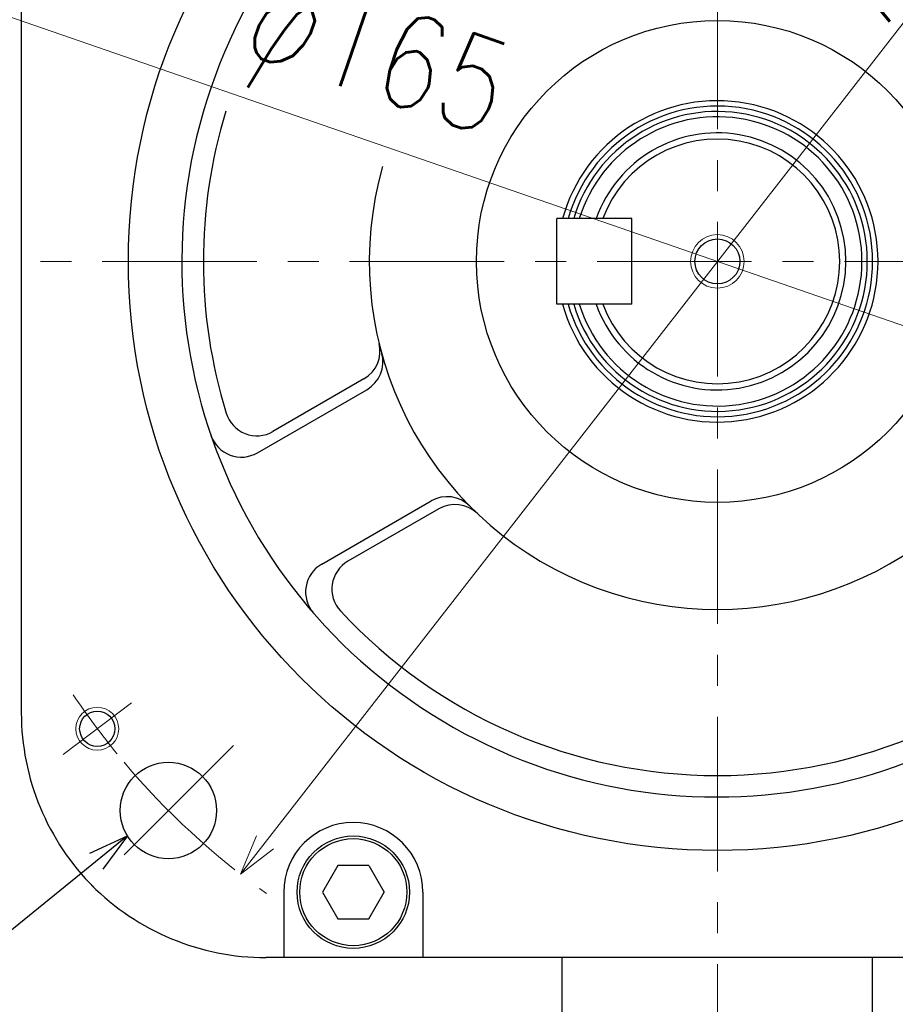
# Model space of a CAD drawing. Header units: millimetres. Extents: x 0 to 1076, y 0 to 742.
# Tile 128 of 132: x 635 to 717, y 418 to 510. Entities that reach past the tile are written whole.
import ezdxf

# ---------------------------------------------------------------- set-up
doc = ezdxf.new("R2010")
doc.units = ezdxf.units.MM
doc.header["$LTSCALE"] = 0.454724
doc.linetypes.add('CENTER', pattern=[50.8, 31.75, -6.35, 6.35, -6.35])
doc.layers.add('NoLayerName_001', color=7, linetype='Continuous')
doc.styles.get("Standard").update_dxf_attribs({"font": 'txt', "bigfont": 'extfont2'})
doc.dimstyles.get("Standard").update_dxf_attribs({"dimtxt": 2.5, "dimasz": 2.5, "dimexe": 1, "dimexo": 1, "dimtad": 1, "dimdec": 3, "dimzin": 0, "dimdsep": 46, "dimtxsty": 'Standard', "dimcen": 2.5, "dimadec": 3, "dimazin": 0, "dimtfac": 0.75, "dimtdec": 3, "dimtmove": 0, "dimatfit": 3, "dimfxl": 1, "dimarcsym": 0})

# ---------------------------------------------------------------- blocks, each defined once
blk = doc.blocks.new('_OPEN30')
at = {"color": 0, "linetype": 'ByBlock', "lineweight": -2}
for p, q in [((-1, 0.267949), (0, 0)), ((0, 0), (-1, -0.267949)), ((0, 0), (-1, 0))]:
    blk.add_line(p, q, dxfattribs=at)
blk = doc.blocks.new('*D81')
at = {"layer": 'Defpoints', "color": 0}
for p in [(622.019, 514.431), (622.019, 514.431), (777.981, 460.569)]:
    blk.add_point(p, dxfattribs=at)
at = {"layer": 'NoLayerName_001', "color": 0, "linetype": 'Continuous', "lineweight": 13}
blk.add_line((774.436, 461.794), (625.564, 513.206), dxfattribs=at)
at = {"layer": 'NoLayerName_001', "color": 0, "lineweight": 13, "xscale": 3.75, "yscale": 3.75, "zscale": 3.75}
for p, rotation in [((622.019, 514.431), 160.947676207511), ((777.981, 460.569), 340.947676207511)]:
    blk.add_blockref('_OPEN30', p, dxfattribs=dict(at, rotation=rotation))
at = {"layer": 'NoLayerName_001', "color": 0, "lineweight": 13, "insert": (667.982, 505.831), "char_height": 8.75, "attachment_point": 5, "rotation": 340.94768}
blk.add_mtext('\\W0.8000;φ165', dxfattribs=at)
blk = doc.blocks.new('*D82')
at = {"layer": 'Defpoints', "color": 0}
for p in [(744.543, 544.703), (744.543, 544.703), (655.457, 430.297)]:
    blk.add_point(p, dxfattribs=at)
at = {"layer": 'NoLayerName_001', "color": 0, "linetype": 'Continuous', "lineweight": 13}
blk.add_line((657.761, 433.256), (742.239, 541.744), dxfattribs=at)
at = {"layer": 'NoLayerName_001', "color": 0, "lineweight": 13, "xscale": 3.75, "yscale": 3.75, "zscale": 3.75}
for p, rotation in [((744.543, 544.703), 52.09221403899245), ((655.457, 430.297), 232.0922140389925)]:
    blk.add_blockref('_OPEN30', p, dxfattribs=dict(at, rotation=rotation))
at = {"layer": 'NoLayerName_001', "color": 0, "lineweight": 13, "insert": (717.965, 521.761), "char_height": 8.75, "attachment_point": 5, "rotation": 52.09221}
blk.add_mtext('\\W0.8000;φ145', dxfattribs=at)
blk = doc.blocks.new('*D105')
at = {"layer": 'Defpoints', "color": 0}
for p in [(772.5, 487.5), (711, 366.6), (793.917, 366.6)]:
    blk.add_point(p, dxfattribs=at)
at = {"layer": 'NoLayerName_001', "color": 0, "linetype": 'Continuous', "lineweight": 13}
for p, q in [((775, 487.5), (796.417, 487.5)), ((793.917, 483.75), (793.917, 370.35)), ((713.5, 366.6), (796.417, 366.6))]:
    blk.add_line(p, q, dxfattribs=at)
at = {"layer": 'NoLayerName_001', "color": 0, "lineweight": 13, "xscale": 3.75, "yscale": 3.75, "zscale": 3.75}
for p, rotation in [((793.917, 487.5), 90), ((793.917, 366.6), 270)]:
    blk.add_blockref('_OPEN30', p, dxfattribs=dict(at, rotation=rotation))
at = {"layer": 'NoLayerName_001', "color": 0, "lineweight": 13, "insert": (787.042, 427.05), "char_height": 8.75, "attachment_point": 5, "rotation": 90}
blk.add_mtext('\\W0.8000;１２１', dxfattribs=at)

msp = doc.modelspace()

# ---------------------------------------------------------------- linework, layer by layer
at = {"layer": 'NoLayerName_001', "color": 4, "linetype": 'CENTER', "lineweight": 13}
for p, q in [((700, 361.25), (700, 560)), ((772.5, 487.5), (627.5, 487.5)), ((645.293468, 446.275671), (638.904383, 441.461151)), ((654.805625, 442.305625), (642.5805, 430.0805))]:
    msp.add_line(p, q, dxfattribs=at)
at = {"layer": 'NoLayerName_001', "color": 7, "linetype": 'Continuous', "lineweight": 25}
for p, q in [((635, 529.645581), (635, 445.354419)), ((685, 483.5), (685, 491.5)), ((692, 491.5), (685, 491.5)), ((692, 483.5), (692, 491.5)), ((692, 483.5), (685, 483.5)), ((667.001059, 476.530956), (658.50329, 471.624767)), ((657.050031, 469.631027), (667.260506, 475.526048)), ((663.050031, 459.238722), (673.260506, 465.133743)), ((674.001059, 464.406601), (665.50329, 459.500411)), ((664.557621, 431.109274), (663.114246, 428.609274)), ((667.444373, 431.109274), (664.557621, 431.109274)), ((667.444373, 431.109274), (668.887748, 428.609274)), ((659.500997, 428.609274), (659.500997, 422.499)), ((663.114246, 428.609274), (664.557621, 426.109274)), ((667.444373, 426.109274), (668.887748, 428.609274)), ((672.500997, 428.609274), (672.500997, 422.499)), ((664.557621, 426.109274), (667.444373, 426.109274)), ((742.145581, 422.5), (657.854419, 422.5)), ((685.5, 407), (685.5, 422.5)), ((714.5, 407), (714.5, 422.5))]:
    msp.add_line(p, q, dxfattribs=at)
for centre, radius in [((700, 487.5), 55), ((700, 487.5), 22.5), ((700, 487.5), 2.1), ((642.098926, 443.868411), 1.65), ((648.73475, 436.23475), 4.5), ((666.000997, 428.609274), 5.25), ((666.000997, 428.609274), 5)]:
    msp.add_circle(centre, radius, dxfattribs=at)
at = {"layer": 'NoLayerName_001', "color": 4, "linetype": 'Continuous', "lineweight": 13}
for centre, radius in [((700, 487.5), 2.5), ((642.098926, 443.868411), 2)]:
    msp.add_circle(centre, radius, dxfattribs=at)
at = {"layer": 'NoLayerName_001', "color": 7, "linetype": 'Continuous', "lineweight": 25}
for centre, radius, start, end in [((700, 487.5), 50, 70.72417534, 50.24908676), ((700, 487.5), 32.5, 164.2019674, 45.4665258), ((700, 487.5), 15, 195.46600994, 164.53399006), ((700, 487.5), 14.5, 196.01339442, 163.98660558), ((700, 487.5), 48, 163.00889255, 197.16041159), ((700, 487.5), 14, 196.6015496, 163.3984504), ((700, 487.5), 13.5, 197.23528526, 162.76471474), ((700, 487.5), 12, 199.47122063, 160.52877937), ((700, 487.5), 11.42265, 200.49841356, 159.50158644), ((665.501059, 479.129033), 3, 300, 13.63889648), ((665.760506, 478.124124), 3, 300, 15.31402737), ((657.00329, 474.222843), 3, 197.16041159, 300), ((655.550031, 472.229103), 3, 198.96028559, 300), ((674.760506, 462.535667), 3, 44.68597263, 120), ((675.501059, 461.808525), 3, 46.36110352, 120), ((664.550031, 456.640646), 3, 120, 221.03971441), ((667.00329, 456.902335), 3, 120, 222.83958841), ((700, 487.5), 48, 222.83958841, 317.16041159), ((658, 445.354419), 23, 180, 225.09912784), ((666.000997, 428.609274), 6.5, 0, 180), ((657.854419, 445.5), 23, 224.90087235, 270.00000019)]:
    msp.add_arc(centre, radius, start, end, dxfattribs=at)
at = {"layer": 'NoLayerName_001', "color": 4, "linetype": 'CENTER', "lineweight": 13}
for start, end in [(213.93736321, 219.37102902), (220.16154753, 234.49429819)]:
    msp.add_arc((700, 487.5), 72.5, start, end, dxfattribs=at)

# ---------------------------------------------------------------- dimensions: what is measured, and where the dimension line sits
at = {"layer": 'NoLayerName_001', "color": 3, "linetype": 'Continuous', "lineweight": 13}
for base, p1, p2, angle, text, override, picture, middle, dimtype in [((744.543451, 544.702544), (655.456549, 430.297456, 430.297456), (744.543451, 544.702544), 52.09221404, '\\W0.8000;<>', {"dimtxt": 8.75, "dimasz": 3.75, "dimexe": 2.5, "dimexo": 2.5, "dimgap": 2.5, "dimzin": 8, "dimpost": 'φ<>', "dimblk": 'OPEN30', "dimse1": 1, "dimse2": 1, "dimclrd": 0, "dimclre": 0, "dimclrt": 0, "dimtp": 0, "dimtm": 0, "dimlwd": 13, "dimlwe": 13}, '*D82', (723.389746, 517.53703), 161), ((622.019279, 514.430598), (777.980721, 460.569402, 460.569402), (622.019279, 514.430598), 160.94767621, '\\W0.8000;<>', {"dimtxt": 8.75, "dimasz": 3.75, "dimexe": 2.5, "dimexo": 2.5, "dimgap": 2.5, "dimzin": 8, "dimpost": 'φ<>', "dimblk": 'OPEN30', "dimse1": 1, "dimse2": 1, "dimclrd": 0, "dimclre": 0, "dimclrt": 0, "dimtp": 0, "dimtm": 0, "dimlwd": 13, "dimlwe": 13}, '*D81', (665.737654, 499.332482), 161), ((793.917031, 366.6), (772.5, 487.5), (711, 366.6), 270, '\\W0.8000;１２１', {"dimtxt": 8.75, "dimasz": 3.75, "dimexe": 2.5, "dimexo": 2.5, "dimgap": 2.5, "dimzin": 8, "dimblk": 'OPEN30', "dimclrd": 0, "dimclre": 0, "dimclrt": 0, "dimtp": 0, "dimtm": 0, "dimlwd": 13, "dimlwe": 13}, '*D105', (793.917031, 427.05), 160)]:
    dim = msp.add_linear_dim(base=base, p1=p1, p2=p2, angle=angle, text=text, dimstyle='Standard', override=override, dxfattribs=at)
    dim.commit()
    dim.dimension.update_dxf_attribs({"geometry": picture, "text_midpoint": middle, "dimtype": dimtype})

# ---------------------------------------------------------------- leaders
at = {"layer": 'NoLayerName_001', "color": 3, "linetype": 'Continuous', "lineweight": 13, "annotation_type": 0, "has_hookline": 1, "hookline_direction": 1, "text_width": 18.33425}
msp.add_leader([(644.912132, 433.860389), (627.375, 419.625), (623.625, 419.625)], dimstyle='Standard', override={"dimtxt": 8.75, "dimasz": 3.75, "dimldrblk": 'OPEN30'}, dxfattribs=at)

doc.saveas('drawing.dxf')
